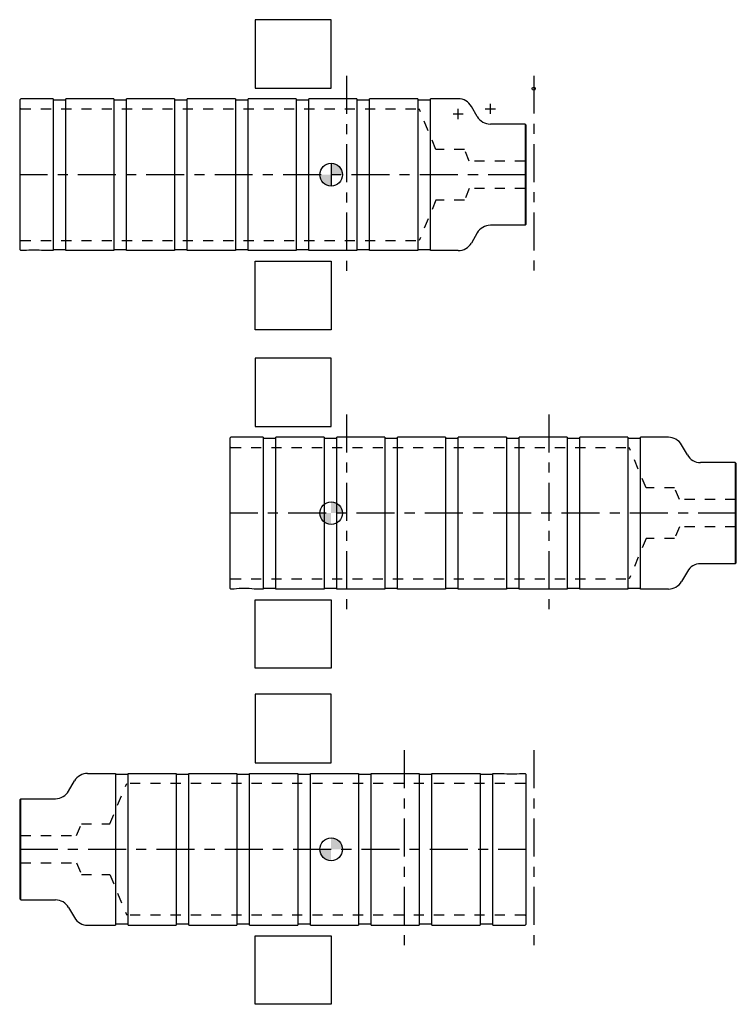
# Model space of a CAD drawing. Extents: x 4.18 to 11.25, y 9.76 to 19.48.
import ezdxf

# ---------------------------------------------------------------- set-up
doc = ezdxf.new("R2010")
doc.units = 0
doc.header["$LTSCALE"] = 0.5
doc.header["$MEASUREMENT"] = 0
doc.linetypes.add('CENTER2', pattern=[1.125, 0.75, -0.125, 0.125, -0.125])
doc.linetypes.add('HIDDEN2', pattern=[0.1875, 0.125, -0.0625])
for name, color, linetype in [('Center', 1, 'CENTER2'), ('Dimension', 6, 'CONTINUOUS'), ('Hidden', 3, 'HIDDEN2'), ('Jaws', 4, 'CONTINUOUS'), ('Object', 5, 'CONTINUOUS')]:
    doc.layers.add(name, color=color, linetype=linetype)

msp = doc.modelspace()

# ---------------------------------------------------------------- hatches: boundary and pattern name
at = {"layer": 'Dimension'}
h = msp.add_hatch(color=256, dxfattribs=at)
h.paths.add_polyline_path([(7.253, 18.0661), (7.253, 17.9539), (7.3653, 17.9539, 0.414214)])
h.paths.add_polyline_path([(7.253, 17.9539), (7.1407, 17.9539, 0.414214), (7.253, 17.8416)])
h = msp.add_hatch(color=256, dxfattribs=at)
h.paths.add_polyline_path([(7.253, 14.7235), (7.253, 14.6112), (7.3653, 14.6112, 0.414214)])
h.paths.add_polyline_path([(7.253, 14.6112), (7.1407, 14.6112, 0.414214), (7.253, 14.499)])
h = msp.add_hatch(color=256, dxfattribs=at)
h.paths.add_polyline_path([(7.253, 11.4038), (7.253, 11.2915), (7.3653, 11.2915, 0.414214)])
h.paths.add_polyline_path([(7.253, 11.2915), (7.1407, 11.2915, 0.414214), (7.253, 11.1793)])

# ---------------------------------------------------------------- linework, layer by layer
at = {"layer": 'Center'}
for p, q in [((7.403, 18.9294), (7.403, 16.9736)), ((9.253, 18.9318), (9.253, 16.976)), ((8.5071, 18.5039), (8.5071, 18.6039)), ((8.7746, 18.6039), (8.8746, 18.6039)), ((8.8246, 18.5539), (8.8246, 18.6539)), ((8.4571, 18.5539), (8.5571, 18.5539)), ((9.178, 17.9539), (4.178, 17.9539)), ((7.403, 15.5867), (7.403, 13.6309)), ((9.403, 15.5867), (9.403, 13.6309)), ((11.253, 14.6112), (6.253, 14.6112)), ((7.9741, 12.2694), (7.9741, 10.3136)), ((9.253, 12.2694), (9.253, 10.3136)), ((4.178, 11.2915), (9.178, 11.2915))]:
    msp.add_line(p, q, dxfattribs=at)
at = {"layer": 'Dimension'}
msp.add_line((7.253, 18.0661), (7.253, 17.8416), dxfattribs=at)
for centre, radius in [((9.253, 18.8039), 0.0154), ((7.253, 17.9539), 0.1123), ((7.253, 14.6112), 0.1123), ((7.253, 11.2915), 0.1123)]:
    msp.add_circle(centre, radius, dxfattribs=at)
at = {"layer": 'Hidden'}
for p, q in [((4.188, 18.6039), (4.178, 18.6139)), ((4.188, 18.6039), (8.1216, 18.6039)), ((8.2873, 18.2039), (8.1216, 18.6039)), ((8.5686, 18.2039), (8.2873, 18.2039)), ((8.6163, 18.0889), (8.5686, 18.2039)), ((9.168, 18.0889), (8.6163, 18.0889)), ((9.178, 18.0989), (9.168, 18.0889)), ((8.6163, 17.8189), (8.5686, 17.7039)), ((9.168, 17.8189), (8.6163, 17.8189)), ((8.2873, 17.7039), (8.1216, 17.3039)), ((8.5686, 17.7039), (8.2873, 17.7039)), ((4.188, 17.3039), (4.178, 17.2939)), ((4.188, 17.3039), (8.1216, 17.3039)), ((6.263, 15.2612), (6.253, 15.2712)), ((6.263, 15.2612), (10.1966, 15.2612)), ((10.3623, 14.8612), (10.1966, 15.2612)), ((10.6436, 14.8612), (10.3623, 14.8612)), ((10.6913, 14.7462), (10.6436, 14.8612)), ((11.243, 14.7462), (10.6913, 14.7462)), ((11.253, 14.7562), (11.243, 14.7462)), ((10.6913, 14.4762), (10.6436, 14.3612)), ((11.243, 14.4762), (10.6913, 14.4762)), ((10.3623, 14.3612), (10.1966, 13.9612)), ((10.6436, 14.3612), (10.3623, 14.3612)), ((6.263, 13.9612), (6.253, 13.9512)), ((6.263, 13.9612), (10.1966, 13.9612)), ((5.0687, 11.5415), (5.2344, 11.9415)), ((9.168, 11.9415), (5.2344, 11.9415)), ((9.168, 11.9415), (9.178, 11.9515)), ((4.7397, 11.4265), (4.7874, 11.5415)), ((4.7874, 11.5415), (5.0687, 11.5415)), ((4.188, 11.4265), (4.7397, 11.4265)), ((4.178, 11.1465), (4.188, 11.1565)), ((4.188, 11.1565), (4.7397, 11.1565)), ((4.7397, 11.1565), (4.7874, 11.0415)), ((4.7874, 11.0415), (5.0687, 11.0415)), ((5.0687, 11.0415), (5.2344, 10.6415)), ((9.168, 10.6415), (5.2344, 10.6415)), ((9.168, 10.6415), (9.178, 10.6315))]:
    msp.add_line(p, q, dxfattribs=at)
at = {"layer": 'Jaws'}
for p, q in [((6.503, 19.4848), (6.503, 18.809)), ((7.253, 19.4848), (6.503, 19.4848)), ((7.253, 18.809), (7.253, 19.4848)), ((6.503, 18.809), (7.253, 18.809)), ((6.503, 16.4229), (6.503, 17.0988)), ((6.503, 17.0988), (7.253, 17.0988)), ((7.253, 17.0988), (7.253, 16.4229)), ((7.253, 16.4229), (6.503, 16.4229)), ((6.503, 16.1422), (6.503, 15.4663)), ((7.253, 16.1422), (6.503, 16.1422)), ((7.253, 15.4663), (7.253, 16.1422)), ((6.503, 15.4663), (7.253, 15.4663)), ((6.503, 13.0803), (6.503, 13.7561)), ((6.503, 13.7561), (7.253, 13.7561)), ((7.253, 13.7561), (7.253, 13.0803)), ((7.253, 13.0803), (6.503, 13.0803)), ((6.503, 12.8225), (6.503, 12.1467)), ((7.253, 12.8225), (6.503, 12.8225)), ((7.253, 12.1467), (7.253, 12.8225)), ((6.503, 12.1467), (7.253, 12.1467)), ((6.503, 9.7606), (6.503, 10.4364)), ((6.503, 10.4364), (7.253, 10.4364)), ((7.253, 10.4364), (7.253, 9.7606)), ((7.253, 9.7606), (6.503, 9.7606))]:
    msp.add_line(p, q, dxfattribs=at)
at = {"layer": 'Object'}
for p, q in [((4.188, 18.7039), (4.178, 18.6939)), ((4.178, 18.6939), (4.178, 17.2139)), ((4.508, 18.7039), (4.188, 18.7039)), ((4.508, 18.7039), (4.508, 17.2039)), ((4.508, 18.6939), (4.633, 18.6939)), ((5.108, 18.7039), (4.633, 18.7039)), ((4.633, 17.2039), (4.633, 18.7039)), ((5.108, 18.7039), (5.108, 17.2039)), ((5.108, 18.6939), (5.233, 18.6939)), ((5.708, 18.7039), (5.233, 18.7039)), ((5.233, 17.2039), (5.233, 18.7039)), ((5.708, 18.7039), (5.708, 17.2039)), ((5.708, 18.6939), (5.833, 18.6939)), ((6.308, 18.7039), (5.833, 18.7039)), ((5.833, 17.2039), (5.833, 18.7039)), ((6.308, 18.7039), (6.308, 17.2039)), ((6.308, 18.6939), (6.433, 18.6939)), ((6.908, 18.7039), (6.433, 18.7039)), ((6.433, 17.2039), (6.433, 18.7039)), ((6.908, 18.7039), (6.908, 17.2039)), ((6.908, 18.6939), (7.033, 18.6939)), ((7.508, 18.7039), (7.033, 18.7039)), ((7.033, 17.2039), (7.033, 18.7039)), ((7.508, 18.7039), (7.508, 17.2039)), ((7.508, 18.6939), (7.633, 18.6939)), ((8.108, 18.7039), (7.633, 18.7039)), ((7.633, 17.2039), (7.633, 18.7039)), ((8.108, 18.7039), (8.108, 17.2039)), ((8.108, 18.6939), (8.233, 18.6939)), ((8.5071, 18.7039), (8.233, 18.7039)), ((8.233, 17.2039), (8.233, 18.7039)), ((8.6947, 18.5289), (8.637, 18.6289)), ((9.168, 18.4539), (8.8246, 18.4539)), ((9.168, 18.4539), (9.178, 18.4439)), ((9.168, 18.4539), (9.168, 17.4539)), ((9.178, 17.4639), (9.178, 18.4439)), ((9.178, 17.8089), (9.168, 17.8189)), ((9.168, 17.4539), (8.8246, 17.4539)), ((9.168, 17.4539), (9.178, 17.4639)), ((8.6947, 17.3789), (8.637, 17.2789)), ((4.188, 17.2039), (4.178, 17.2139)), ((4.508, 17.2139), (4.633, 17.2139)), ((5.108, 17.2139), (5.233, 17.2139)), ((5.708, 17.2139), (5.833, 17.2139)), ((6.308, 17.2139), (6.433, 17.2139)), ((6.908, 17.2139), (7.033, 17.2139)), ((7.508, 17.2139), (7.633, 17.2139)), ((8.108, 17.2139), (8.233, 17.2139)), ((4.219, 17.2039), (4.188, 17.2039)), ((4.508, 17.2039), (4.419, 17.2039)), ((5.108, 17.2039), (4.633, 17.2039)), ((5.708, 17.2039), (5.233, 17.2039)), ((6.308, 17.2039), (5.833, 17.2039)), ((6.908, 17.2039), (6.433, 17.2039)), ((7.508, 17.2039), (7.033, 17.2039)), ((8.108, 17.2039), (7.633, 17.2039)), ((8.5071, 17.2039), (8.233, 17.2039)), ((6.263, 15.3612), (6.253, 15.3512)), ((6.253, 15.3512), (6.253, 13.8712)), ((6.583, 15.3612), (6.263, 15.3612)), ((6.583, 15.3612), (6.583, 13.8612)), ((6.583, 15.3512), (6.708, 15.3512)), ((7.183, 15.3612), (6.708, 15.3612)), ((6.708, 13.8612), (6.708, 15.3612)), ((7.183, 15.3612), (7.183, 13.8612)), ((7.183, 15.3512), (7.308, 15.3512)), ((7.783, 15.3612), (7.308, 15.3612)), ((7.308, 13.8612), (7.308, 15.3612)), ((7.783, 15.3612), (7.783, 13.8612)), ((7.783, 15.3512), (7.908, 15.3512)), ((8.383, 15.3612), (7.908, 15.3612)), ((7.908, 13.8612), (7.908, 15.3612)), ((8.383, 15.3612), (8.383, 13.8612)), ((8.383, 15.3512), (8.508, 15.3512)), ((8.983, 15.3612), (8.508, 15.3612)), ((8.508, 13.8612), (8.508, 15.3612)), ((8.983, 15.3612), (8.983, 13.8612)), ((8.983, 15.3512), (9.108, 15.3512)), ((9.583, 15.3612), (9.108, 15.3612)), ((9.108, 13.8612), (9.108, 15.3612)), ((9.583, 15.3612), (9.583, 13.8612)), ((9.583, 15.3512), (9.708, 15.3512)), ((10.183, 15.3612), (9.708, 15.3612)), ((9.708, 13.8612), (9.708, 15.3612)), ((10.183, 15.3612), (10.183, 13.8612)), ((10.183, 15.3512), (10.308, 15.3512)), ((10.5821, 15.3612), (10.308, 15.3612)), ((10.308, 13.8612), (10.308, 15.3612)), ((10.7697, 15.1862), (10.712, 15.2862)), ((11.243, 15.1112), (10.8996, 15.1112)), ((11.243, 15.1112), (11.253, 15.1012)), ((11.243, 15.1112), (11.243, 14.1112)), ((11.253, 14.1212), (11.253, 15.1012)), ((11.253, 14.4662), (11.243, 14.4762)), ((11.243, 14.1112), (10.8996, 14.1112)), ((11.243, 14.1112), (11.253, 14.1212)), ((10.7697, 14.0362), (10.712, 13.9362)), ((6.263, 13.8612), (6.253, 13.8712)), ((6.294, 13.8612), (6.263, 13.8612)), ((6.583, 13.8612), (6.494, 13.8612)), ((6.583, 13.8712), (6.708, 13.8712)), ((7.183, 13.8612), (6.708, 13.8612)), ((7.183, 13.8712), (7.308, 13.8712)), ((7.783, 13.8612), (7.308, 13.8612)), ((7.783, 13.8712), (7.908, 13.8712)), ((8.383, 13.8612), (7.908, 13.8612)), ((8.383, 13.8712), (8.508, 13.8712)), ((8.983, 13.8612), (8.508, 13.8612)), ((8.983, 13.8712), (9.108, 13.8712)), ((9.583, 13.8612), (9.108, 13.8612)), ((9.583, 13.8712), (9.708, 13.8712)), ((10.183, 13.8612), (9.708, 13.8612)), ((10.183, 13.8712), (10.308, 13.8712)), ((10.5821, 13.8612), (10.308, 13.8612)), ((4.6613, 11.8665), (4.719, 11.9665)), ((4.8489, 12.0415), (5.123, 12.0415)), ((5.123, 12.0415), (5.123, 10.5415)), ((5.248, 12.0315), (5.123, 12.0315)), ((5.248, 10.5415), (5.248, 12.0415)), ((5.248, 12.0415), (5.723, 12.0415)), ((5.723, 12.0415), (5.723, 10.5415)), ((5.848, 12.0315), (5.723, 12.0315)), ((5.848, 10.5415), (5.848, 12.0415)), ((5.848, 12.0415), (6.323, 12.0415)), ((6.323, 12.0415), (6.323, 10.5415)), ((6.448, 12.0315), (6.323, 12.0315)), ((6.448, 10.5415), (6.448, 12.0415)), ((6.448, 12.0415), (6.923, 12.0415)), ((6.923, 12.0415), (6.923, 10.5415)), ((7.048, 12.0315), (6.923, 12.0315)), ((7.048, 10.5415), (7.048, 12.0415)), ((7.048, 12.0415), (7.523, 12.0415)), ((7.523, 12.0415), (7.523, 10.5415)), ((7.648, 12.0315), (7.523, 12.0315)), ((7.648, 10.5415), (7.648, 12.0415)), ((7.648, 12.0415), (8.123, 12.0415)), ((8.123, 12.0415), (8.123, 10.5415)), ((8.248, 12.0315), (8.123, 12.0315)), ((8.248, 10.5415), (8.248, 12.0415)), ((8.248, 12.0415), (8.723, 12.0415)), ((8.723, 12.0415), (8.723, 10.5415)), ((8.848, 12.0315), (8.723, 12.0315)), ((8.848, 10.5415), (8.848, 12.0415)), ((8.848, 12.0415), (8.937, 12.0415)), ((9.137, 12.0415), (9.168, 12.0415)), ((9.168, 12.0415), (9.178, 12.0315)), ((9.178, 10.5515), (9.178, 12.0315)), ((4.188, 11.7915), (4.178, 11.7815)), ((4.178, 11.7815), (4.178, 10.8015)), ((4.188, 11.7915), (4.5314, 11.7915)), ((4.188, 10.7915), (4.188, 11.7915)), ((4.178, 11.4365), (4.188, 11.4265)), ((4.188, 10.7915), (4.178, 10.8015)), ((4.188, 10.7915), (4.5314, 10.7915)), ((4.6613, 10.7165), (4.719, 10.6165)), ((4.8489, 10.5415), (5.123, 10.5415)), ((5.248, 10.5515), (5.123, 10.5515)), ((5.248, 10.5415), (5.723, 10.5415)), ((5.848, 10.5515), (5.723, 10.5515)), ((5.848, 10.5415), (6.323, 10.5415)), ((6.448, 10.5515), (6.323, 10.5515)), ((6.448, 10.5415), (6.923, 10.5415)), ((7.048, 10.5515), (6.923, 10.5515)), ((7.048, 10.5415), (7.523, 10.5415)), ((7.648, 10.5515), (7.523, 10.5515)), ((7.648, 10.5415), (8.123, 10.5415)), ((8.248, 10.5515), (8.123, 10.5515)), ((8.248, 10.5415), (8.723, 10.5415)), ((8.848, 10.5515), (8.723, 10.5515)), ((8.848, 10.5415), (9.168, 10.5415)), ((9.168, 10.5415), (9.178, 10.5515))]:
    msp.add_line(p, q, dxfattribs=at)
for centre, radius, start, end in [((8.5071, 18.5539), 0.15, 30, 90), ((8.8246, 18.6039), 0.15, 210, 270), ((8.8246, 17.3039), 0.15, 90, 150), ((8.5071, 17.3539), 0.15, 270, 330), ((4.319, 16.4139), 0.7963, 82.78536, 97.21464), ((10.5821, 15.2112), 0.15, 30, 90), ((10.8996, 15.2612), 0.15, 210, 270), ((10.8996, 13.9612), 0.15, 90, 150), ((10.5821, 14.0112), 0.15, 270, 330), ((6.394, 13.0713), 0.7963, 82.78536, 97.21464), ((4.8489, 11.8915), 0.15, 90, 150), ((9.037, 12.8315), 0.7963, 262.78536, 277.21464), ((4.5314, 11.9415), 0.15, 270, 330), ((4.5314, 10.6415), 0.15, 30, 90), ((4.8489, 10.6915), 0.15, 210, 270)]:
    msp.add_arc(centre, radius, start, end, dxfattribs=at)

doc.saveas('drawing.dxf')
